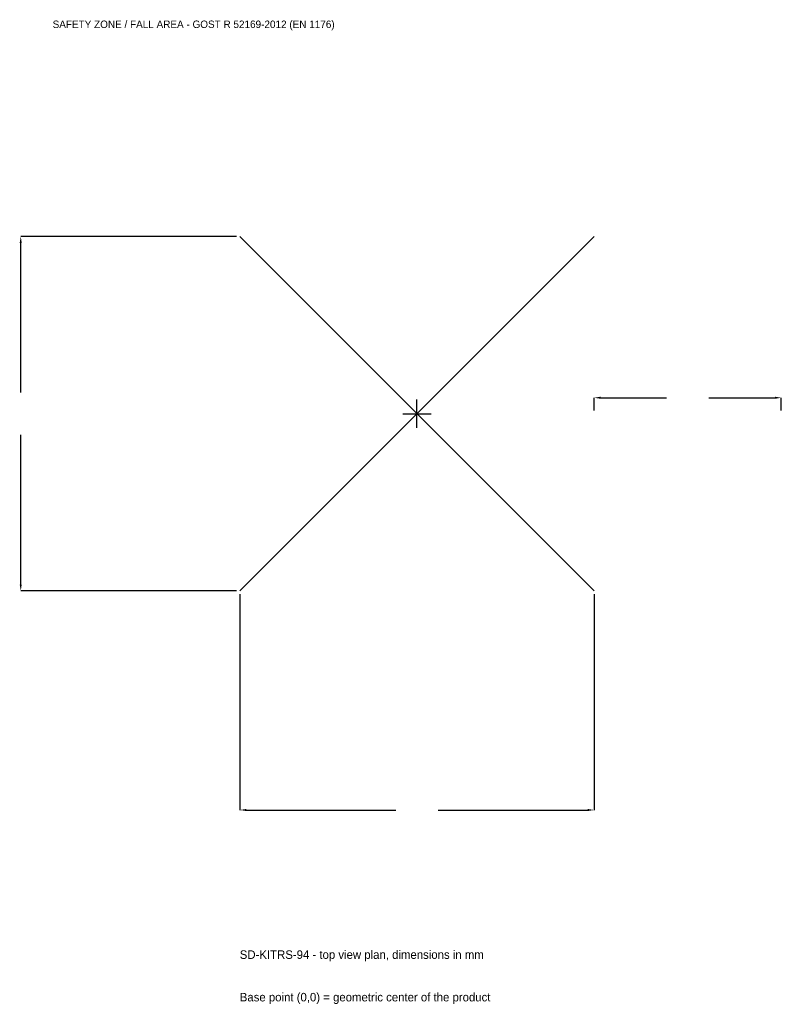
# Model space of a CAD drawing. Extents: x -3184 to 2920, y -4732 to 3157.
import ezdxf

# ---------------------------------------------------------------- set-up
doc = ezdxf.new("R2010")
doc.units = 0
for name, color, linetype in [('GP_MAF_zona_bezopasnosti', 1, 'Continuous'), ('ZSK_DANNYE', 3, 'Continuous'), ('ZSK_KONTUR', 7, 'Continuous'), ('ZSK_RAZMERY', 8, 'Continuous')]:
    doc.layers.add(name, color=color, linetype=linetype)
doc.dimstyles.new('ORION', dxfattribs={"dimtxt": 85.2, "dimasz": 51.12, "dimexe": 1.25, "dimexo": 25.56, "dimtad": 1, "dimcen": 2.5, "dimazin": 3, "dimtfac": 1, "dimtmove": 0, "dimatfit": 3})

# ---------------------------------------------------------------- blocks, each defined once
blk = doc.blocks.new('_CLOSEDFILLED')
at = {"color": 0, "linetype": 'BYBLOCK'}
blk.add_solid([(-1, 0.16), (0, 0), (-1, -0.16)], dxfattribs=at)
blk = doc.blocks.new('*D1')
for p, q in [((-1420, -1445.56), (-1420, -3175.6)), ((1420, -1445.56), (1420, -3175.6)), ((-1368.88, -3175.6), (-170.4, -3175.6)), ((170.4, -3175.6), (1368.88, -3175.6))]:
    blk.add_line(p, q)
at = {"layer": 'Defpoints'}
for p in [(-1420, -1420), (1420, -1420), (-1420, -3175.6)]:
    blk.add_point(p, dxfattribs=at)
at = {"layer": 'ZSK_RAZMERY', "xscale": 51.12, "yscale": 51.12, "rotation": 180}
blk.add_blockref('_CLOSEDFILLED', (-1420, -3175.6), dxfattribs=at)
at = {"layer": 'ZSK_RAZMERY', "xscale": 51.12, "yscale": 51.12}
blk.add_blockref('_CLOSEDFILLED', (1420, -3175.6), dxfattribs=at)
blk = doc.blocks.new('*D2')
for p, q in [((-1445.56, 1420), (-3175.6, 1420)), ((-3175.6, 170.4), (-3175.6, 1368.88)), ((-3175.6, -1368.88), (-3175.6, -170.4)), ((-1445.56, -1420), (-3175.6, -1420))]:
    blk.add_line(p, q)
at = {"layer": 'Defpoints'}
for p in [(-1420, 1420), (-3175.6, -1420), (-1420, -1420)]:
    blk.add_point(p, dxfattribs=at)
at = {"layer": 'ZSK_RAZMERY', "xscale": 51.12, "yscale": 51.12}
for p, rotation in [((-3175.6, 1420), 90), ((-3175.6, -1420), 270)]:
    blk.add_blockref('_CLOSEDFILLED', p, dxfattribs=dict(at, rotation=rotation))
blk = doc.blocks.new('*D3')
for p, q in [((1420, 25.56), (1420, 127.8)), ((1471.12, 127.8), (1999.6, 127.8)), ((2340.4, 127.8), (2868.88, 127.8)), ((2920, 25.56), (2920, 127.8))]:
    blk.add_line(p, q)
at = {"layer": 'Defpoints'}
for p in [(1420, 127.8), (1420, 0), (2920, 0)]:
    blk.add_point(p, dxfattribs=at)
at = {"layer": 'ZSK_RAZMERY', "xscale": 51.12, "yscale": 51.12, "rotation": 180}
blk.add_blockref('_CLOSEDFILLED', (1420, 127.8), dxfattribs=at)
at = {"layer": 'ZSK_RAZMERY', "xscale": 51.12, "yscale": 51.12}
blk.add_blockref('_CLOSEDFILLED', (2920, 127.8), dxfattribs=at)
blk = doc.blocks.new('B1')
at = {"layer": 'ZSK_KONTUR'}
for p, q in [((-1420, -1420), (1420, 1420)), ((-1420, 1420), (1420, -1420))]:
    blk.add_line(p, q, dxfattribs=at)
at = {"layer": 'ZSK_RAZMERY'}
for p, q in [((0, -113.6), (0, 113.6)), ((-113.6, 0), (113.6, 0))]:
    blk.add_line(p, q, dxfattribs=at)
at = {"layer": 'GP_MAF_zona_bezopasnosti', "color": 1}
blk.add_text('SAFETY ZONE / FALL AREA - GOST R 52169-2012 (EN 1176)', height=59.64, dxfattribs=at).set_placement((-2920, 3090.4))
at = {"layer": 'ZSK_RAZMERY'}
dim = blk.add_linear_dim(base=(-3175.6, -1420), p1=(-1420, -1420), p2=(-1420, 1420), angle=90, dimstyle='ORION', dxfattribs=at)
dim.commit()
dim.dimension.update_dxf_attribs({"geometry": '*D2', "text_midpoint": (-3175.6, 0)})
for base, p1, p2, picture, middle in [((1420, 127.8), (1420, 0), (2920, 0), '*D3', (2170, 127.8)), ((-1420, -3175.6), (-1420, -1420), (1420, -1420), '*D1', (0, -3175.6))]:
    dim = blk.add_linear_dim(base=base, p1=p1, p2=p2, dimstyle='ORION', dxfattribs=at)
    dim.commit()
    dim.dimension.update_dxf_attribs({"geometry": picture, "text_midpoint": middle})

msp = doc.modelspace()

# ---------------------------------------------------------------- block references
msp.add_blockref('B1', (0, 0))

# ---------------------------------------------------------------- texts
at = {"layer": 'ZSK_DANNYE', "color": 3}
msp.add_text('SD-KITRS-94 - top view plan, dimensions in mm', height=68.16, dxfattribs=at).set_placement((-1420, -4368.4))
at = {"layer": 'ZSK_DANNYE', "color": 7}
msp.add_text('Base point (0,0) = geometric center of the product', height=68.16, dxfattribs=at).set_placement((-1420, -4709.2))

doc.saveas('drawing.dxf')
